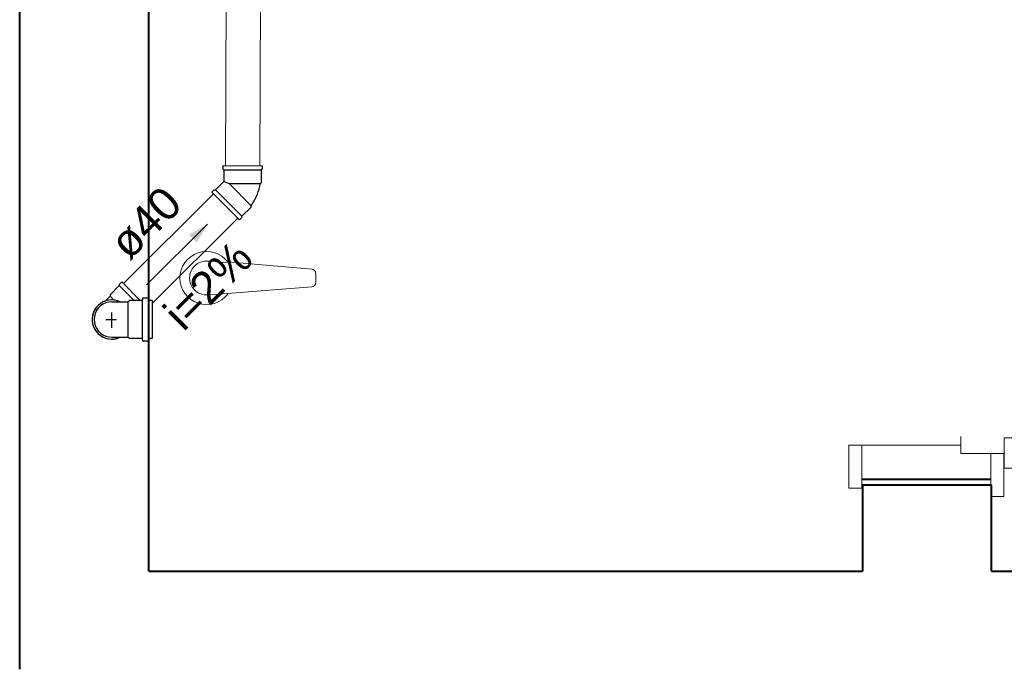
# Model space of a CAD drawing. Header units: millimetres. Extents: x 7733.6 to 7784.5, y 6844.6 to 6859.1.
# Tile 1 of 5: x 7733.6 to 7738.1, y 6846.4 to 6849.4. Entities that reach past the tile are written whole.
import ezdxf

# ---------------------------------------------------------------- set-up
doc = ezdxf.new("R2010")
doc.units = ezdxf.units.MM
doc.header["$MEASUREMENT"] = 0
for name, color, linetype, lineweight in [('MB_ALVENARIA', 7, 'Continuous', 40), ('MB_ESQUADRIA', 7, 'Continuous', 5), ('MB_MOBILIÁRIO', 8, 'Continuous', 13), ('TQ-Condutos', 3, 'Continuous', 5), ('TQ-Sentido conduto', 9, 'Continuous', 5), ('TQ-Textos conduto', 7, 'Continuous', 5)]:
    doc.layers.add(name, color=color, linetype=linetype, lineweight=lineweight)
doc.layers.add('Simbolos', color=5, linetype='Continuous')
doc.layers.add('Simbolos_int', color=2, linetype='Continuous')
doc.styles.add('Arial', font='txt')

msp = doc.modelspace()

# ---------------------------------------------------------------- hatches: boundary and pattern name
at = {"layer": 'TQ-Sentido conduto', "linetype": 'Continuous'}
msp.add_hatch(color=256, dxfattribs=at).paths.add_polyline_path([(7734.4345, 6848.4663), (7734.3478, 6848.4165), (7734.3843, 6848.3798)])

# ---------------------------------------------------------------- linework, layer by layer
at = {"layer": 'MB_ALVENARIA'}
for p, q in [((7733.5606, 6846.3952), (7733.5606, 6854.9322)), ((7734.1606, 6846.8514), (7734.1606, 6854.7314)), ((7738.0806, 6847.2514), (7737.4806, 6847.2514)), ((7737.4806, 6847.2514), (7737.4806, 6846.8514)), ((7738.0806, 6846.8514), (7738.0806, 6847.2514))]:
    msp.add_line(p, q, dxfattribs=at)
for points in [[(7738.0779, 6847.2788), (7737.4779, 6847.2788)], [(7734.1606, 6846.8514), (7737.4806, 6846.8514)], [(7738.0806, 6846.8514), (7751.6806, 6846.8514)]]:
    msp.add_lwpolyline(points, dxfattribs=at)
at = {"layer": 'MB_ESQUADRIA'}
for p, q in [((7737.9379, 6847.4782), (7737.9379, 6847.4382)), ((7737.9379, 6847.4388), (7737.4779, 6847.4385)), ((7737.9379, 6847.4382), (7737.4779, 6847.4385)), ((7737.9379, 6847.4382), (7737.4779, 6847.4385)), ((7737.4779, 6847.4385), (7737.4779, 6847.2985)), ((7737.4779, 6847.4385), (7737.4779, 6847.2985)), ((7737.9379, 6847.3988), (7737.9379, 6847.4388)), ((7737.9379, 6847.3988), (7737.9379, 6847.4388)), ((7737.9379, 6847.3988), (7738.0779, 6847.3988)), ((7737.9379, 6847.3988), (7738.0779, 6847.3988)), ((7738.0779, 6847.3988), (7738.0779, 6847.2988)), ((7738.0779, 6847.3988), (7738.0779, 6847.2988))]:
    msp.add_line(p, q, dxfattribs=at)
for points in [[(7740.5406, 6847.4715), (7738.1406, 6847.4715), (7738.1406, 6847.3315), (7740.5406, 6847.3315), (7740.5406, 6847.4715)], [(7737.4779, 6847.4385), (7737.4179, 6847.4385), (7737.4179, 6847.2385), (7737.4779, 6847.2385), (7737.4779, 6847.2985)], [(7737.4779, 6847.4385), (7737.4179, 6847.4385), (7737.4179, 6847.2385), (7737.4779, 6847.2385), (7737.4779, 6847.2985)], [(7738.0779, 6847.2988), (7738.0779, 6847.1988), (7738.1379, 6847.1988), (7738.1379, 6847.3988), (7738.0779, 6847.3988), (7738.0779, 6847.3988)], [(7738.0779, 6847.2988), (7738.0779, 6847.1988), (7738.1379, 6847.1988), (7738.1379, 6847.3988), (7738.0779, 6847.3988), (7738.0779, 6847.3988)]]:
    msp.add_lwpolyline(points, dxfattribs=at)
at = {"layer": 'MB_MOBILIÁRIO'}
for p, q in [((7734.442, 6848.2932), (7734.5272, 6848.2866)), ((7734.5284, 6848.29), (7734.9189, 6848.2562)), ((7734.9374, 6848.2362), (7734.9374, 6848.1944)), ((7734.5273, 6848.144), (7734.9189, 6848.1744)), ((7734.442, 6848.1374), (7734.5273, 6848.144))]:
    msp.add_line(p, q, dxfattribs=at)
for centre, radius, start, end in [((7734.4298, 6848.2153), 0.1236, 37.1379, 322.8621), ((7734.4298, 6848.2153), 0.0789, 81.1075, 278.8925), ((7734.9174, 6848.2362), 0.02, 0, 85.5537), ((7734.9174, 6848.1944), 0.02, 274.4463, 0)]:
    msp.add_arc(centre, radius, start, end, dxfattribs=at)
at = {"layer": 'Simbolos'}
for p, q in [((7734.5056, 6848.7381), (7734.6881, 6848.7378)), ((7734.5056, 6848.7381), (7734.5056, 6848.7221)), ((7734.5056, 6848.7221), (7734.5096, 6848.7181)), ((7734.5096, 6848.7181), (7734.5095, 6848.6642)), ((7734.684, 6848.7178), (7734.6839, 6848.6578)), ((7734.6881, 6848.7218), (7734.684, 6848.7178)), ((7734.6881, 6848.7378), (7734.6881, 6848.7218)), ((7734.4714, 6848.6262), (7734.5095, 6848.6642)), ((7734.6839, 6848.6578), (7734.6791, 6848.653)), ((7734.4544, 6848.6149), (7734.4657, 6848.6262)), ((7734.4544, 6848.6149), (7734.5831, 6848.4857)), ((7734.4657, 6848.6262), (7734.4714, 6848.6262)), ((7734.5945, 6848.5027), (7734.637, 6848.545)), ((7734.637, 6848.545), (7734.637, 6848.5518)), ((7734.5831, 6848.4857), (7734.5945, 6848.497)), ((7734.5945, 6848.497), (7734.5945, 6848.5027)), ((7734.0237, 6848.1801), (7733.9812, 6848.1378)), ((7734.0351, 6848.1971), (7734.0237, 6848.1858)), ((7734.0237, 6848.1858), (7734.0237, 6848.1801)), ((7734.0351, 6848.1971), (7734.1215, 6848.1103)), ((7733.9585, 6848.1083), (7733.9812, 6848.1309)), ((7733.9812, 6848.1378), (7733.9812, 6848.1309)), ((7734.0711, 6848.1104), (7734.0653, 6848.1046)), ((7734.1279, 6848.1103), (7734.0711, 6848.1104)), ((7734.1323, 6848.1187), (7734.1318, 6848.1139)), ((7734.1554, 6848.1223), (7734.1362, 6848.1223)), ((7734.1592, 6848.1193), (7734.1609, 6848.1132)), ((7734.1771, 6848.1102), (7734.1647, 6848.1102)), ((7734.1771, 6848.1102), (7734.1768, 6847.9338)), ((7733.9891, 6848.1048), (7734.0282, 6848.1047)), ((7734.0282, 6848.1047), (7734.0653, 6848.1046)), ((7733.9888, 6847.9399), (7734.0279, 6847.9399)), ((7734.0279, 6847.9399), (7734.065, 6847.9398)), ((7734.0708, 6847.934), (7734.065, 6847.9398)), ((7734.1276, 6847.9339), (7734.0708, 6847.934)), ((7734.132, 6847.9255), (7734.1315, 6847.9303)), ((7734.1589, 6847.9248), (7734.1606, 6847.9309)), ((7734.1768, 6847.9338), (7734.1644, 6847.9338)), ((7734.155, 6847.9218), (7734.1359, 6847.9219))]:
    msp.add_line(p, q, dxfattribs=at)
for points in [[(7734.637, 6848.5518), (7734.644, 6848.5619), (7734.6504, 6848.5724), (7734.6563, 6848.5832), (7734.6616, 6848.5943), (7734.6664, 6848.6056), (7734.6705, 6848.6172), (7734.674, 6848.629), (7734.6769, 6848.641), (7734.6791, 6848.653)], [(7734.1279, 6848.1103), (7734.1285, 6848.1104), (7734.1292, 6848.1105), (7734.1298, 6848.1108), (7734.1303, 6848.1111), (7734.1308, 6848.1116), (7734.1312, 6848.1121), (7734.1315, 6848.1127), (7734.1317, 6848.1133), (7734.1319, 6848.114)], [(7734.1362, 6848.1223), (7734.1356, 6848.1222), (7734.1349, 6848.1221), (7734.1343, 6848.1218), (7734.1338, 6848.1214), (7734.1333, 6848.121), (7734.1329, 6848.1205), (7734.1326, 6848.1199), (7734.1324, 6848.1193), (7734.1322, 6848.1186)], [(7734.1592, 6848.1193), (7734.159, 6848.1198), (7734.1588, 6848.1203), (7734.1584, 6848.1208), (7734.158, 6848.1212), (7734.1575, 6848.1216), (7734.157, 6848.1219), (7734.1565, 6848.1221), (7734.1559, 6848.1222), (7734.1554, 6848.1222)], [(7734.1608, 6848.1132), (7734.161, 6848.1127), (7734.1613, 6848.1122), (7734.1616, 6848.1117), (7734.162, 6848.1113), (7734.1625, 6848.1109), (7734.163, 6848.1106), (7734.1635, 6848.1104), (7734.1641, 6848.1103), (7734.1647, 6848.1102)], [(7733.9891, 6848.1047), (7733.9748, 6848.1035), (7733.9609, 6848.0998), (7733.9479, 6848.0937), (7733.9361, 6848.0855), (7733.926, 6848.0754), (7733.9177, 6848.0636), (7733.9116, 6848.0506), (7733.9079, 6848.0368), (7733.9066, 6848.0225), (7733.9078, 6848.0082), (7733.9115, 6847.9943), (7733.9176, 6847.9813), (7733.9258, 6847.9695), (7733.9359, 6847.9593), (7733.9477, 6847.9511), (7733.9607, 6847.945), (7733.9745, 6847.9413), (7733.9888, 6847.94)], [(7734.1315, 6847.9302), (7734.1314, 6847.9309), (7734.1312, 6847.9315), (7734.1309, 6847.9321), (7734.1305, 6847.9326), (7734.13, 6847.9331), (7734.1295, 6847.9334), (7734.1289, 6847.9337), (7734.1282, 6847.9338), (7734.1276, 6847.9339)], [(7734.1319, 6847.9255), (7734.132, 6847.9249), (7734.1322, 6847.9243), (7734.1325, 6847.9237), (7734.133, 6847.9232), (7734.1334, 6847.9227), (7734.134, 6847.9224), (7734.1346, 6847.9221), (7734.1352, 6847.9219), (7734.1359, 6847.9219)], [(7734.155, 6847.9219), (7734.1556, 6847.9219), (7734.1562, 6847.922), (7734.1567, 6847.9222), (7734.1572, 6847.9225), (7734.1577, 6847.9229), (7734.1581, 6847.9233), (7734.1584, 6847.9238), (7734.1587, 6847.9243), (7734.1589, 6847.9248)], [(7734.1644, 6847.9338), (7734.1638, 6847.9338), (7734.1632, 6847.9337), (7734.1627, 6847.9335), (7734.1622, 6847.9332), (7734.1617, 6847.9328), (7734.1613, 6847.9324), (7734.161, 6847.9319), (7734.1607, 6847.9314), (7734.1605, 6847.9309)]]:
    msp.add_lwpolyline(points, dxfattribs=at)
at = {"layer": 'Simbolos_int'}
for p, q in [((7734.5096, 6848.7181), (7734.684, 6848.7178)), ((7734.5243, 6848.6581), (7734.5095, 6848.6642)), ((7734.5359, 6848.6533), (7734.5243, 6848.6581)), ((7734.5945, 6848.5027), (7734.4714, 6848.6262)), ((7734.5359, 6848.6533), (7734.637, 6848.5518)), ((7734.6791, 6848.653), (7734.5359, 6848.6533)), ((7734.0237, 6848.1801), (7734.0932, 6848.1104)), ((7733.9812, 6848.1309), (7733.9991, 6848.1129)), ((7734.1312, 6847.9339), (7734.1315, 6848.1103)), ((7734.1613, 6847.9339), (7734.1616, 6848.1102)), ((7734.065, 6847.9398), (7734.0653, 6848.1046)), ((7733.9611, 6848.0224), (7734.0104, 6848.0223)), ((7733.9889, 6847.9836), (7733.989, 6848.0544))]:
    msp.add_line(p, q, dxfattribs=at)
for points in [[(7733.9585, 6848.1083), (7733.9484, 6848.104), (7733.9389, 6848.0986), (7733.9301, 6848.092), (7733.9222, 6848.0845), (7733.9152, 6848.076), (7733.9093, 6848.0668), (7733.9046, 6848.057), (7733.901, 6848.0466), (7733.8988, 6848.0359), (7733.8978, 6848.025), (7733.8981, 6848.0141), (7733.8998, 6848.0032), (7733.9027, 6847.9927), (7733.9069, 6847.9826), (7733.9122, 6847.973), (7733.9187, 6847.9642), (7733.9262, 6847.9562), (7733.9345, 6847.9492), (7733.9437, 6847.9432), (7733.9535, 6847.9383), (7733.9638, 6847.9347), (7733.9745, 6847.9323), (7733.9854, 6847.9312), (7733.9963, 6847.9314), (7734.0072, 6847.933), (7734.0177, 6847.9358), (7734.0279, 6847.9399)], [(7734.0282, 6848.1047), (7734.0155, 6848.1096), (7734.0022, 6848.1126), (7733.9887, 6848.1135), (7733.9751, 6848.1125), (7733.9619, 6848.1094), (7733.9493, 6848.1044), (7733.9375, 6848.0976), (7733.9269, 6848.0892), (7733.9176, 6848.0792), (7733.91, 6848.068), (7733.9041, 6848.0557), (7733.9001, 6848.0427), (7733.898, 6848.0293), (7733.898, 6848.0157), (7733.9, 6848.0023), (7733.904, 6847.9893), (7733.9098, 6847.977), (7733.9174, 6847.9657), (7733.9266, 6847.9557), (7733.9372, 6847.9472), (7733.949, 6847.9404), (7733.9616, 6847.9353), (7733.9748, 6847.9322), (7733.9884, 6847.9311), (7734.0019, 6847.9321), (7734.0152, 6847.935), (7734.0279, 6847.9399)]]:
    msp.add_lwpolyline(points, dxfattribs=at)
at = {"layer": 'TQ-Condutos'}
for p, q in [((7734.5172, 6848.7381), (7734.5302, 6851.2877)), ((7734.6772, 6848.7378), (7734.6902, 6851.2877)), ((7734.043, 6848.1891), (7734.4623, 6848.607)), ((7734.1771, 6848.0969), (7734.5752, 6848.4937))]:
    msp.add_line(p, q, dxfattribs=at)
at = {"layer": 'TQ-Sentido conduto'}
msp.add_lwpolyline([(7734.1511, 6848.184), (7734.4345, 6848.4663)], dxfattribs=at)

# ---------------------------------------------------------------- texts
at = {"layer": 'TQ-Textos conduto', "char_height": 0.15, "attachment_point": 8, "rotation": 44.9027, "line_spacing_factor": 0.6, "style": 'Arial'}
for s, insert, width in [('ø40', (7734.2007, 6848.4176), 0.723721), ('i=2%', (7734.4901, 6848.1272), 0.945615)]:
    msp.add_mtext(s, dxfattribs=dict(at, insert=insert, width=width))

doc.saveas('drawing.dxf')
